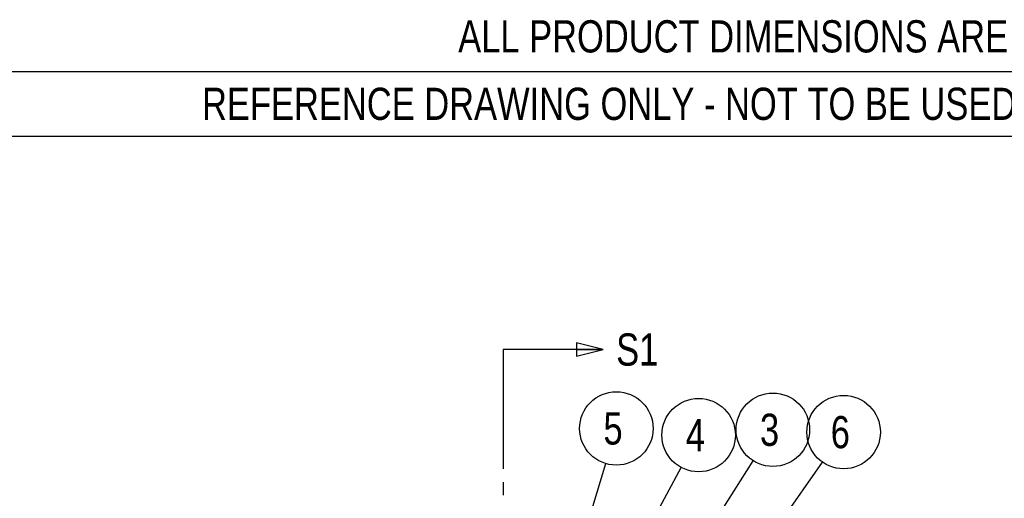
# Model space of a CAD drawing. Header units: millimetres. Extents: x 17 to 597, y 16 to 406.
# Tile 32 of 44: x 165 to 348, y 316 to 406. Entities that reach past the tile are written whole.
import ezdxf

# ---------------------------------------------------------------- set-up
doc = ezdxf.new("R2010")
doc.units = ezdxf.units.MM
doc.header["$LTSCALE"] = 32.67
doc.linetypes.add('CENTER', pattern=[0.6, 0.375, -0.075, 0.075, -0.075])
doc.layers.get('0').update_dxf_attribs({"linetype": 'CONTINUOUS'})
doc.layers.add('DEFAULT_1', color=7, linetype='CENTER')
doc.styles.get("Standard").update_dxf_attribs({"font": 'txt', "width": 0.8})
doc.dimstyles.get("Standard").update_dxf_attribs({"dimtxt": 6, "dimasz": 3, "dimexe": 2, "dimexo": 2, "dimtad": 1, "dimzin": 0, "dimdsep": 46, "dimtxsty": 'Standard', "dimblk": 'CLOSED', "dimblk1": 'CLOSED', "dimblk2": 'CLOSED', "dimcen": 0.09, "dimazin": 0, "dimtol": 1, "dimtp": 0.025, "dimtm": 0.025, "dimtfac": 1, "dimtofl": 0, "dimtmove": 0, "dimatfit": 3, "dimldrblk": 'CLOSED', "dimfxl": 1, "dimtolj": 1, "dimtzin": 0, "dimarcsym": 0})

# ---------------------------------------------------------------- blocks, each defined once
blk = doc.blocks.new('_CLOSED')
at = {"color": 0, "linetype": 'ByBlock'}
for p, q in [((0, 0), (-1, 0.25)), ((-1, 0.25), (-1, -0.25)), ((-1, -0.25), (0, 0)), ((-1, 0), (0, 0))]:
    blk.add_line(p, q, dxfattribs=at)
blk = doc.blocks.new('XSEC_CLOSED')
at = {"color": 0, "linetype": 'ByBlock'}
for p, q in [((0, 0), (-1, 0.25)), ((-1, 0.25), (-1, -0.25)), ((-1, -0.25), (0, 0)), ((-1, 0), (0, 0))]:
    blk.add_line(p, q, dxfattribs=at)
blk = doc.blocks.new('*T22')
at = {"color": 2, "linetype": 'Continuous'}
for p, q in [((0, 0), (320, 0)), ((0, 0), (0, -12)), ((320, 0), (320, -12)), ((0, -12), (320, -12))]:
    blk.add_line(p, q, dxfattribs=at)
at = {"color": 2, "linetype": 'Continuous', "insert": (160, -3), "char_height": 6, "width": 614.4, "attachment_point": 2, "line_spacing_factor": 0.9}
blk.add_mtext('REFERENCE DRAWING ONLY - NOT TO BE USED FOR INSPECTION PURPOSES.', dxfattribs=at)
blk = doc.blocks.new('BALLOON_BL5', base_point=(275.74, 329.45))
at = {"color": 2, "linetype": 'Continuous'}
blk.add_circle((275.74, 329.45), 6.84, dxfattribs=at)
at = {"color": 2, "linetype": 'Continuous', "insert": (273.34, 332.45), "char_height": 6, "width": 4.8, "attachment_point": 1, "line_spacing_factor": 0.9}
blk.add_mtext('5', dxfattribs=at)
blk = doc.blocks.new('BALLOON_BL6', base_point=(291.06, 328.2))
at = {"color": 2, "linetype": 'Continuous'}
blk.add_circle((291.06, 328.2), 6.84, dxfattribs=at)
at = {"color": 2, "linetype": 'Continuous', "insert": (288.66, 331.2), "char_height": 6, "width": 4.8, "attachment_point": 1, "line_spacing_factor": 0.9}
blk.add_mtext('4', dxfattribs=at)
blk = doc.blocks.new('BALLOON_BL7', base_point=(304.88, 329.2))
at = {"color": 2, "linetype": 'Continuous'}
blk.add_circle((304.88, 329.2), 6.84, dxfattribs=at)
at = {"color": 2, "linetype": 'Continuous', "insert": (302.48, 332.2), "char_height": 6, "width": 4.8, "attachment_point": 1, "line_spacing_factor": 0.9}
blk.add_mtext('3', dxfattribs=at)
blk = doc.blocks.new('BALLOON_BL8', base_point=(318.05, 328.76))
at = {"color": 2, "linetype": 'Continuous'}
blk.add_circle((318.05, 328.76), 6.84, dxfattribs=at)
at = {"color": 2, "linetype": 'Continuous', "insert": (315.65, 331.76), "char_height": 6, "width": 4.8, "attachment_point": 1, "line_spacing_factor": 0.9}
blk.add_mtext('6', dxfattribs=at)

msp = doc.modelspace()

# ---------------------------------------------------------------- linework, layer by layer
at = {"color": 2, "linetype": 'Continuous'}
msp.add_line((17.193458, 395.911944), (581.193458, 395.911944), dxfattribs=at)
at = {"layer": 'DEFAULT_1', "color": 7, "linetype": 'CENTER'}
msp.add_line((254.662275, 344.144853), (254.662275, 334.144853), dxfattribs=at)
at = {"layer": 'DEFAULT_1', "color": 9, "linetype": 'CENTER'}
msp.add_line((254.662275, 334.144853), (254.662275, 134.144853), dxfattribs=at)

# ---------------------------------------------------------------- block references
msp.add_blockref('*T22', (162.193458, 395.911944))
at = {"color": 2, "linetype": 'Continuous'}
for name, p in [('BALLOON_BL5', (275.744167, 329.447038)), ('BALLOON_BL7', (304.88264, 329.19728)), ('BALLOON_BL8', (318.050994, 328.761246)), ('BALLOON_BL6', (291.062678, 328.198247))]:
    msp.add_blockref(name, p, dxfattribs=at)

# ---------------------------------------------------------------- texts
at = {"color": 2, "linetype": 'Continuous', "insert": (327.084925, 405.475145), "char_height": 6, "width": 196.8, "attachment_point": 2, "line_spacing_factor": 0.9}
msp.add_mtext('ALL PRODUCT DIMENSIONS ARE BEFORE COATING', dxfattribs=at)
at = {"color": 7, "linetype": 'Continuous', "insert": (275.708389, 347.144853), "char_height": 6, "width": 9.6, "attachment_point": 1, "line_spacing_factor": 0.9}
msp.add_mtext('S1', dxfattribs=at)

# ---------------------------------------------------------------- leaders
at = {"color": 7, "linetype": 'Continuous'}
msp.add_leader([(273.308389, 344.144853), (254.662275, 344.144853)], dimstyle='Standard', override={"dimasz": 5, "dimtad": 0, "dimldrblk": 'XSEC_CLOSED'}, dxfattribs=at)
at = {"color": 2, "linetype": 'Continuous'}
for points in [[(266.919372, 300.144853), (273.771167, 322.895815)], [(283.357966, 295.231553), (301.220297, 323.418137)], [(294.610936, 295.347735), (314.121746, 323.160151)], [(275.479111, 299.344337), (287.811372, 322.178258)]]:
    msp.add_leader(points, dimstyle='Standard', override={"dimtad": 0, "dimldrblk": 'DOT'}, dxfattribs=at)

doc.saveas('drawing.dxf')
